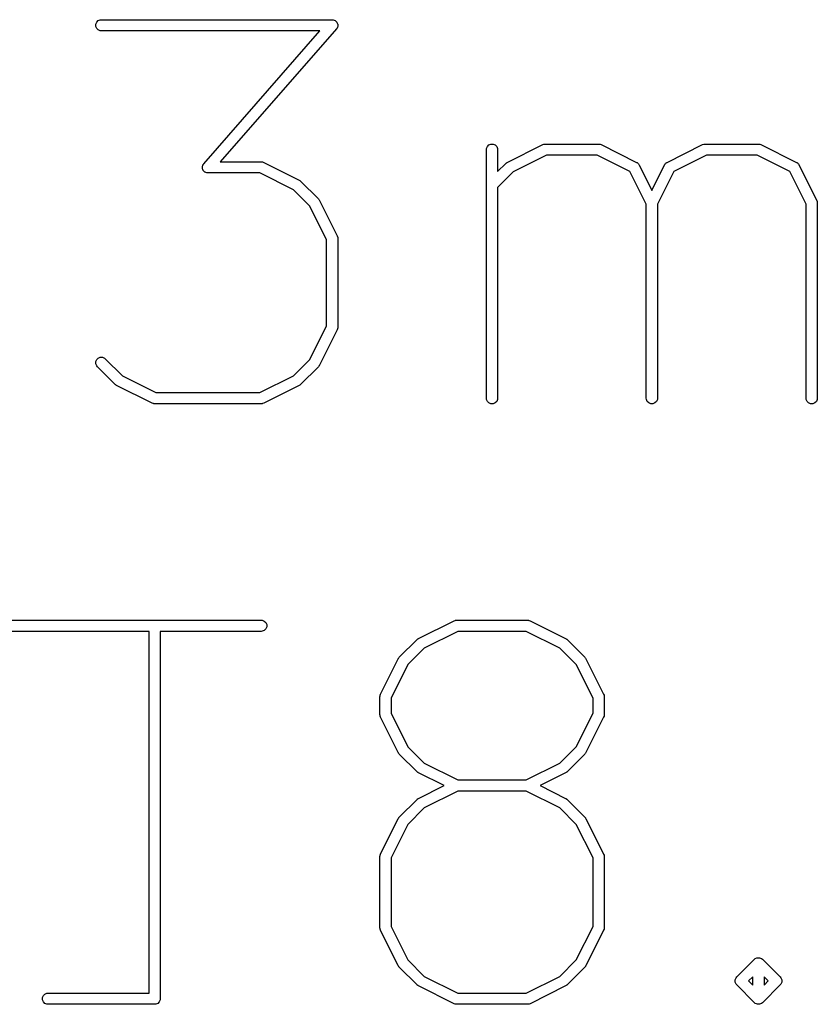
# Model space of a CAD drawing. Extents: x 20 to 216, y -192 to -20.
# Tile 6 of 11: x 76 to 87, y -192 to -179. Entities that reach past the tile are written whole.
import ezdxf

# ---------------------------------------------------------------- set-up
doc = ezdxf.new("R2010")
doc.units = 0
doc.layers.add('BLACK', color=7, linetype='CONTINUOUS')

msp = doc.modelspace()

# ---------------------------------------------------------------- linework, layer by layer
at = {"layer": 'BLACK', "linetype": 'CONTINUOUS'}
for p, q in [((77.415598, -179.315943), (77.426797, -179.288907)), ((77.415598, -179.345207), (77.415598, -179.315943)), ((77.426797, -179.372243), (77.415598, -179.345207)), ((77.426797, -179.288907), (77.447489, -179.268215)), ((77.447489, -179.392935), (77.426797, -179.372243)), ((77.447489, -179.268215), (77.474525, -179.257016)), ((77.474525, -179.257016), (77.489157, -179.255575)), ((77.489157, -179.255575), (80.584395, -179.255575)), ((80.640838, -179.379963), (79.083011, -181.160337)), ((80.584395, -179.255575), (80.592133, -179.256337)), ((80.592133, -179.256337), (80.594101, -179.256206)), ((80.594101, -179.256206), (80.595456, -179.256664)), ((80.595456, -179.256664), (80.599027, -179.257016)), ((80.599027, -179.257016), (80.610284, -179.261679)), ((80.610284, -179.261679), (80.621822, -179.265581)), ((80.621822, -179.265581), (80.623726, -179.267246)), ((80.623726, -179.267246), (80.626063, -179.268215)), ((80.626063, -179.268215), (80.634673, -179.276825)), ((80.634673, -179.276825), (80.643846, -179.284851)), ((80.645359, -179.373638), (80.640838, -179.379963)), ((80.643846, -179.284851), (80.644968, -179.28712)), ((80.644968, -179.28712), (80.646755, -179.288907)), ((80.646755, -179.372243), (80.645359, -179.373638)), ((80.646755, -179.288907), (80.651415, -179.300157)), ((80.647303, -179.370919), (80.646755, -179.372243)), ((80.649389, -179.368002), (80.647303, -179.370919)), ((80.65329, -179.356464), (80.649389, -179.368002)), ((80.651415, -179.300157), (80.656818, -179.311083)), ((80.657954, -179.345207), (80.65329, -179.356464)), ((80.656818, -179.311083), (80.656986, -179.313606)), ((80.656986, -179.313606), (80.657954, -179.315943)), ((80.657954, -179.315943), (80.657954, -179.328127)), ((80.657954, -179.328127), (80.658764, -179.340281)), ((80.658764, -179.340281), (80.657954, -179.342676)), ((80.657954, -179.342676), (80.657954, -179.345207)), ((77.474525, -179.404134), (77.447489, -179.392935)), ((77.489157, -179.405575), (77.474525, -179.404134)), ((80.419113, -179.405575), (77.489157, -179.405575)), ((78.861286, -181.185949), (80.419113, -179.405575)), ((82.653694, -180.982609), (82.664893, -180.955573)), ((82.664893, -180.955573), (82.685585, -180.934881)), ((82.685585, -180.934881), (82.712621, -180.923682)), ((82.712621, -180.923682), (82.741885, -180.923682)), ((82.741885, -180.923682), (82.768921, -180.934881)), ((82.768921, -180.934881), (82.789613, -180.955573)), ((82.789613, -180.955573), (82.800812, -180.982609)), ((82.931807, -181.168255), (83.407997, -180.930159)), ((83.407997, -180.930159), (83.421729, -180.924904)), ((83.421729, -180.924904), (83.424416, -180.924713)), ((83.424416, -180.924713), (83.426906, -180.923682)), ((83.426906, -180.923682), (83.441538, -180.922241)), ((83.441538, -180.922241), (84.155824, -180.922241)), ((84.155824, -180.922241), (84.170456, -180.923682)), ((84.170456, -180.923682), (84.172945, -180.924713)), ((84.172945, -180.924713), (84.175633, -180.924904)), ((84.175633, -180.924904), (84.189365, -180.930159)), ((84.189365, -180.930159), (84.665556, -181.168255)), ((85.074664, -181.168255), (85.550855, -180.930159)), ((85.550855, -180.930159), (85.564587, -180.924904)), ((85.564587, -180.924904), (85.567274, -180.924713)), ((85.567274, -180.924713), (85.569764, -180.923682)), ((85.569764, -180.923682), (85.584396, -180.922241)), ((85.584396, -180.922241), (86.298681, -180.922241)), ((86.298681, -180.922241), (86.313313, -180.923682)), ((86.313313, -180.923682), (86.315802, -180.924713)), ((86.315802, -180.924713), (86.31849, -180.924904)), ((86.31849, -180.924904), (86.332222, -180.930159)), ((86.332222, -180.930159), (86.808413, -181.168255)), ((82.652253, -180.997241), (82.653694, -180.982609)), ((82.652253, -184.330575), (82.652253, -180.997241)), ((82.800812, -180.982609), (82.802253, -180.997241)), ((82.802253, -180.997241), (82.802253, -181.292366)), ((83.459243, -181.072241), (83.009775, -181.296975)), ((84.138119, -181.072241), (83.459243, -181.072241)), ((84.576113, -181.291238), (84.138119, -181.072241)), ((85.602101, -181.072241), (85.164106, -181.291238)), ((86.280976, -181.072241), (85.602101, -181.072241)), ((86.71897, -181.291238), (86.280976, -181.072241)), ((78.84336, -181.225631), (78.84417, -181.223235)), ((78.84417, -181.237784), (78.84336, -181.225631)), ((78.84417, -181.220705), (78.848833, -181.209447)), ((78.84417, -181.223235), (78.84417, -181.220705)), ((78.848833, -181.209447), (78.852735, -181.19791)), ((78.852735, -181.19791), (78.85482, -181.194992)), ((78.85482, -181.194992), (78.855369, -181.193669)), ((78.855369, -181.193669), (78.856764, -181.192273)), ((78.856764, -181.192273), (78.861286, -181.185949)), ((79.083011, -181.160337), (79.632014, -181.160337)), ((79.632014, -181.160337), (79.646646, -181.161778)), ((79.646646, -181.161778), (79.649135, -181.162809)), ((79.649135, -181.162809), (79.651823, -181.163)), ((79.651823, -181.163), (79.665555, -181.168255)), ((79.665555, -181.168255), (80.141746, -181.40635)), ((82.802253, -181.292366), (82.912315, -181.182304)), ((82.912315, -181.182304), (82.918067, -181.177583)), ((82.918067, -181.177583), (82.919364, -181.176088)), ((82.919364, -181.176088), (82.921618, -181.174668)), ((82.921618, -181.174668), (82.92368, -181.172977)), ((82.92368, -181.172977), (82.92551, -181.172218)), ((82.92551, -181.172218), (82.931807, -181.168255)), ((84.665556, -181.168255), (84.668002, -181.169795)), ((84.668002, -181.169795), (84.669157, -181.17018)), ((84.669157, -181.17018), (84.670595, -181.171427)), ((84.670595, -181.171427), (84.677999, -181.176088)), ((84.677999, -181.176088), (84.684158, -181.183189)), ((84.684158, -181.183189), (84.691265, -181.189353)), ((84.691265, -181.189353), (84.695926, -181.196758)), ((84.695926, -181.196758), (84.697172, -181.198195)), ((84.697172, -181.198195), (84.697556, -181.199348)), ((84.697556, -181.199348), (84.699097, -181.201796)), ((84.699097, -181.201796), (84.87011, -181.543822)), ((84.87011, -181.543822), (85.041123, -181.201796)), ((85.041123, -181.201796), (85.042663, -181.199349)), ((85.042663, -181.199349), (85.043048, -181.198195)), ((85.043048, -181.198195), (85.044295, -181.196756)), ((85.044295, -181.196756), (85.048956, -181.189353)), ((85.048956, -181.189353), (85.056058, -181.183192)), ((85.056058, -181.183192), (85.062221, -181.176087)), ((85.062221, -181.176087), (85.069622, -181.171427)), ((85.069622, -181.171427), (85.071063, -181.170179)), ((85.071063, -181.170179), (85.072219, -181.169793)), ((85.072219, -181.169793), (85.074664, -181.168255)), ((86.808413, -181.168255), (86.810859, -181.169795)), ((86.810859, -181.169795), (86.812014, -181.17018)), ((86.812014, -181.17018), (86.813452, -181.171427)), ((86.813452, -181.171427), (86.820856, -181.176088)), ((86.820856, -181.176088), (86.827015, -181.183189)), ((86.827015, -181.183189), (86.834122, -181.189353)), ((86.834122, -181.189353), (86.838783, -181.196758)), ((86.838783, -181.196758), (86.840029, -181.198195)), ((86.840029, -181.198195), (86.840413, -181.199348)), ((86.840413, -181.199348), (86.841954, -181.201796)), ((86.841954, -181.201796), (87.080049, -181.677986)), ((78.84417, -181.249969), (78.84417, -181.237784)), ((78.845137, -181.252305), (78.84417, -181.249969)), ((78.845306, -181.254829), (78.845137, -181.252305)), ((78.850708, -181.265754), (78.845306, -181.254829)), ((78.855369, -181.277005), (78.850708, -181.265754)), ((78.857155, -181.278791), (78.855369, -181.277005)), ((78.858278, -181.281061), (78.857155, -181.278791)), ((78.86745, -181.289086), (78.858278, -181.281061)), ((78.876061, -181.297697), (78.86745, -181.289086)), ((78.878397, -181.298665), (78.876061, -181.297697)), ((78.880302, -181.300331), (78.878397, -181.298665)), ((78.891839, -181.304232), (78.880302, -181.300331)), ((78.903097, -181.308896), (78.891839, -181.304232)), ((78.906667, -181.309247), (78.903097, -181.308896)), ((78.908023, -181.309706), (78.906667, -181.309247)), ((78.90999, -181.309574), (78.908023, -181.309706)), ((78.917729, -181.310337), (78.90999, -181.309574)), ((79.614309, -181.310337), (78.917729, -181.310337)), ((80.063778, -181.535071), (79.614309, -181.310337)), ((83.009775, -181.296975), (82.802253, -181.504498)), ((84.79511, -181.729232), (84.576113, -181.291238)), ((85.164106, -181.291238), (84.94511, -181.729232)), ((86.937967, -181.729232), (86.71897, -181.291238)), ((80.141746, -181.40635), (80.148043, -181.410314)), ((80.148043, -181.410314), (80.149873, -181.411072)), ((80.149873, -181.411072), (80.151932, -181.412762)), ((80.151932, -181.412762), (80.154188, -181.414182)), ((80.154188, -181.414182), (80.155485, -181.415678)), ((80.155485, -181.415678), (80.161238, -181.420399)), ((80.161238, -181.420399), (80.399333, -181.658494)), ((80.28466, -181.755953), (80.063778, -181.535071)), ((82.802253, -181.504498), (82.802253, -184.330575)), ((80.509395, -182.205422), (80.28466, -181.755953)), ((80.399333, -181.658494), (80.404051, -181.664243)), ((80.404051, -181.664243), (80.40555, -181.665543)), ((80.40555, -181.665543), (80.406971, -181.667802)), ((80.406971, -181.667802), (80.40866, -181.669859)), ((80.40866, -181.669859), (80.409417, -181.671686)), ((80.409417, -181.671686), (80.413382, -181.677986)), ((80.413382, -181.677986), (80.651477, -182.154177)), ((84.79511, -184.330575), (84.79511, -181.729232)), ((84.94511, -181.729232), (84.94511, -184.330575)), ((86.937967, -184.330575), (86.937967, -181.729232)), ((87.080049, -181.677986), (87.085304, -181.691718)), ((87.085304, -181.691718), (87.085494, -181.694405)), ((87.085494, -181.694405), (87.086526, -181.696895)), ((87.086526, -181.696895), (87.087967, -181.711527)), ((87.087967, -181.711527), (87.087967, -184.330575)), ((80.651477, -182.154177), (80.656732, -182.167908)), ((80.509395, -183.360489), (80.509395, -182.205422)), ((80.656732, -182.167908), (80.656923, -182.170597)), ((80.656923, -182.170597), (80.657954, -182.173086)), ((80.657954, -182.173086), (80.659395, -182.187718)), ((80.659395, -182.187718), (80.659395, -183.378194)), ((80.28466, -183.809957), (80.509395, -183.360489)), ((80.651477, -183.411735), (80.413382, -183.887925)), ((80.656732, -183.398003), (80.651477, -183.411735)), ((80.656922, -183.395315), (80.656732, -183.398003)), ((80.657954, -183.392826), (80.656922, -183.395315)), ((80.659395, -183.378194), (80.657954, -183.392826)), ((77.415598, -183.839752), (77.426797, -183.812716)), ((77.415598, -183.869015), (77.415598, -183.839752)), ((77.426796, -183.896052), (77.415598, -183.869015)), ((77.426797, -183.812716), (77.447489, -183.792023)), ((77.447489, -183.792023), (77.474526, -183.780825)), ((77.474526, -183.780825), (77.503789, -183.780825)), ((77.503789, -183.780825), (77.530825, -183.792024)), ((77.530825, -183.792024), (77.54219, -183.801351)), ((77.54219, -183.801351), (77.771679, -184.030841)), ((80.063777, -184.030841), (80.28466, -183.809957)), ((77.436124, -183.907417), (77.426796, -183.896052)), ((77.674219, -184.145513), (77.436124, -183.907417)), ((80.399333, -183.907417), (80.161238, -184.145513)), ((80.404051, -183.901667), (80.399333, -183.907417)), ((80.40555, -183.900368), (80.404051, -183.901667)), ((80.406971, -183.898109), (80.40555, -183.900368)), ((80.408661, -183.896051), (80.406971, -183.898109)), ((80.409418, -183.894221), (80.408661, -183.896051)), ((80.413382, -183.887925), (80.409418, -183.894221)), ((77.771679, -184.030841), (78.221148, -184.255575)), ((79.614309, -184.255575), (80.063777, -184.030841)), ((77.679968, -184.150231), (77.674219, -184.145513)), ((77.681268, -184.15173), (77.679968, -184.150231)), ((77.683527, -184.153151), (77.681268, -184.15173)), ((77.685584, -184.15484), (77.683527, -184.153151)), ((77.687411, -184.155597), (77.685584, -184.15484)), ((77.693711, -184.159562), (77.687411, -184.155597)), ((78.169902, -184.397657), (77.693711, -184.159562)), ((78.221148, -184.255575), (79.614309, -184.255575)), ((80.141746, -184.159562), (79.665555, -184.397657)), ((80.148043, -184.155597), (80.141746, -184.159562)), ((80.149873, -184.15484), (80.148043, -184.155597)), ((80.151932, -184.153149), (80.149873, -184.15484)), ((80.154188, -184.15173), (80.151932, -184.153149)), ((80.155485, -184.150233), (80.154188, -184.15173)), ((80.161238, -184.145513), (80.155485, -184.150233)), ((78.183633, -184.402912), (78.169902, -184.397657)), ((79.665555, -184.397657), (79.651823, -184.402912)), ((82.653694, -184.345207), (82.652253, -184.330575)), ((82.664893, -184.372243), (82.653694, -184.345207)), ((82.685585, -184.392935), (82.664893, -184.372243)), ((82.712621, -184.404134), (82.685585, -184.392935)), ((82.768921, -184.392935), (82.741885, -184.404134)), ((82.789613, -184.372243), (82.768921, -184.392935)), ((82.800812, -184.345207), (82.789613, -184.372243)), ((82.802253, -184.330575), (82.800812, -184.345207)), ((84.796551, -184.345207), (84.79511, -184.330575)), ((84.80775, -184.372243), (84.796551, -184.345207)), ((84.828442, -184.392935), (84.80775, -184.372243)), ((84.855478, -184.404134), (84.828442, -184.392935)), ((84.911778, -184.392935), (84.884742, -184.404134)), ((84.93247, -184.372243), (84.911778, -184.392935)), ((84.943669, -184.345207), (84.93247, -184.372243)), ((84.94511, -184.330575), (84.943669, -184.345207)), ((86.939408, -184.345207), (86.937967, -184.330575)), ((86.950607, -184.372243), (86.939408, -184.345207)), ((86.971299, -184.392935), (86.950607, -184.372243)), ((86.998335, -184.404134), (86.971299, -184.392935)), ((87.054635, -184.392935), (87.027599, -184.404134)), ((87.075327, -184.372243), (87.054635, -184.392935)), ((87.086526, -184.345207), (87.075327, -184.372243)), ((87.087967, -184.330575), (87.086526, -184.345207)), ((78.186322, -184.403103), (78.183633, -184.402912)), ((78.188811, -184.404134), (78.186322, -184.403103)), ((78.203443, -184.405575), (78.188811, -184.404134)), ((79.632014, -184.405575), (78.203443, -184.405575)), ((79.646646, -184.404134), (79.632014, -184.405575)), ((79.649135, -184.403102), (79.646646, -184.404134)), ((79.651823, -184.402912), (79.649135, -184.403102)), ((82.741885, -184.404134), (82.712621, -184.404134)), ((84.884742, -184.404134), (84.855478, -184.404134)), ((87.027599, -184.404134), (86.998335, -184.404134)), ((76.060586, -187.305295), (79.632014, -187.305295)), ((79.632014, -187.305295), (79.646646, -187.306736)), ((79.646646, -187.306736), (79.673682, -187.317935)), ((79.673682, -187.317935), (79.694374, -187.338627)), ((79.694374, -187.421963), (79.673682, -187.442655)), ((79.694374, -187.338627), (79.705573, -187.365663)), ((79.705573, -187.394927), (79.694374, -187.421963)), ((79.705573, -187.365663), (79.705573, -187.394927)), ((81.74133, -187.551308), (82.21752, -187.313213)), ((82.21752, -187.313213), (82.231252, -187.307958)), ((82.231252, -187.307958), (82.233939, -187.307767)), ((82.233939, -187.307767), (82.236429, -187.306736)), ((82.236429, -187.306736), (82.251061, -187.305295)), ((82.251061, -187.305295), (83.203442, -187.305295)), ((83.203442, -187.305295), (83.218074, -187.306736)), ((83.218074, -187.306736), (83.220563, -187.307767)), ((83.220563, -187.307767), (83.223251, -187.307958)), ((83.223251, -187.307958), (83.236983, -187.313213)), ((83.236983, -187.313213), (83.713174, -187.551308)), ((78.128443, -187.455295), (76.060586, -187.455295)), ((78.128443, -192.305295), (78.128443, -187.455295)), ((79.632014, -187.455295), (78.278443, -187.455295)), ((78.278443, -187.455295), (78.278443, -192.380295)), ((79.646646, -187.453854), (79.632014, -187.455295)), ((79.673682, -187.442655), (79.646646, -187.453854)), ((81.483743, -187.803452), (81.721838, -187.565357)), ((81.721838, -187.565357), (81.727587, -187.560638)), ((81.727587, -187.560638), (81.728887, -187.55914)), ((81.728887, -187.55914), (81.731146, -187.557718)), ((81.731146, -187.557718), (81.733203, -187.55603)), ((81.733203, -187.55603), (81.73503, -187.555272)), ((81.73503, -187.555272), (81.74133, -187.551308)), ((82.268766, -187.455295), (81.819298, -187.680029)), ((83.185737, -187.455295), (82.268766, -187.455295)), ((83.635206, -187.680029), (83.185737, -187.455295)), ((83.713174, -187.551308), (83.719471, -187.555272)), ((83.719471, -187.555272), (83.721301, -187.55603)), ((83.721301, -187.55603), (83.72336, -187.55772)), ((83.72336, -187.55772), (83.725616, -187.55914)), ((83.725616, -187.55914), (83.726913, -187.560636)), ((83.726913, -187.560636), (83.732666, -187.565357)), ((83.732666, -187.565357), (83.970761, -187.803452)), ((81.819298, -187.680029), (81.598414, -187.900912)), ((83.856088, -187.900911), (83.635206, -187.680029)), ((81.231598, -188.299135), (81.469694, -187.822944)), ((81.469694, -187.822944), (81.473657, -187.816647)), ((81.473657, -187.816647), (81.474416, -187.814817)), ((81.474416, -187.814817), (81.476107, -187.812755)), ((81.476107, -187.812755), (81.477527, -187.810501)), ((81.477527, -187.810501), (81.479022, -187.809204)), ((81.479022, -187.809204), (81.483743, -187.803452)), ((83.970761, -187.803452), (83.975479, -187.809201)), ((83.975479, -187.809201), (83.976978, -187.810501)), ((83.976978, -187.810501), (83.978399, -187.81276)), ((83.978399, -187.81276), (83.980088, -187.814817)), ((83.980088, -187.814817), (83.980845, -187.816644)), ((83.980845, -187.816644), (83.98481, -187.822944)), ((83.98481, -187.822944), (84.222905, -188.299135)), ((81.598414, -187.900912), (81.37368, -188.350381)), ((84.080823, -188.35038), (83.856088, -187.900911)), ((81.22368, -188.332676), (81.225121, -188.318044)), ((81.22368, -188.570771), (81.22368, -188.332676)), ((81.225121, -188.318044), (81.226152, -188.315554)), ((81.226152, -188.315554), (81.226343, -188.312867)), ((81.226343, -188.312867), (81.231598, -188.299135)), ((81.37368, -188.350381), (81.37368, -188.553065)), ((84.080823, -188.553066), (84.080823, -188.35038)), ((84.222905, -188.299135), (84.22816, -188.312866)), ((84.22816, -188.312866), (84.228351, -188.315555)), ((84.228351, -188.315555), (84.229382, -188.318044)), ((84.229382, -188.318044), (84.230823, -188.332676)), ((84.230823, -188.332676), (84.230823, -188.570771)), ((81.225121, -188.585403), (81.22368, -188.570771)), ((81.226152, -188.587892), (81.225121, -188.585403)), ((81.226343, -188.59058), (81.226152, -188.587892)), ((81.231598, -188.604312), (81.226343, -188.59058)), ((81.469694, -189.080502), (81.231598, -188.604312)), ((81.37368, -188.553065), (81.598414, -189.002534)), ((83.856088, -189.002534), (84.080823, -188.553066)), ((84.222905, -188.604312), (83.98481, -189.080502)), ((84.22816, -188.59058), (84.222905, -188.604312)), ((84.22835, -188.587892), (84.22816, -188.59058)), ((84.229382, -188.585403), (84.22835, -188.587892)), ((84.230823, -188.570771), (84.229382, -188.585403)), ((81.598414, -189.002534), (81.819298, -189.223418)), ((83.635205, -189.223418), (83.856088, -189.002534)), ((81.473655, -189.086794), (81.469694, -189.080502)), ((81.474415, -189.088629), (81.473655, -189.086794)), ((81.47611, -189.090694), (81.474415, -189.088629)), ((81.477527, -189.092945), (81.47611, -189.090694)), ((81.47902, -189.09424), (81.477527, -189.092945)), ((81.483743, -189.099994), (81.47902, -189.09424)), ((81.721838, -189.33809), (81.483743, -189.099994)), ((83.970761, -189.099994), (83.732666, -189.33809)), ((83.975479, -189.094244), (83.970761, -189.099994)), ((83.976978, -189.092945), (83.975479, -189.094244)), ((83.978399, -189.090686), (83.976978, -189.092945)), ((83.980089, -189.088628), (83.978399, -189.090686)), ((83.980846, -189.086798), (83.980089, -189.088628)), ((83.98481, -189.080502), (83.980846, -189.086798)), ((81.819298, -189.223418), (82.268766, -189.448152)), ((83.185737, -189.448152), (83.635205, -189.223418)), ((81.727587, -189.342808), (81.721838, -189.33809)), ((81.728887, -189.344307), (81.727587, -189.342808)), ((81.731146, -189.345728), (81.728887, -189.344307)), ((81.733203, -189.347417), (81.731146, -189.345728)), ((81.73503, -189.348174), (81.733203, -189.347417)), ((81.74133, -189.352139), (81.73503, -189.348174)), ((82.083356, -189.523152), (81.74133, -189.352139)), ((83.713174, -189.352139), (83.371147, -189.523152)), ((83.719471, -189.348174), (83.713174, -189.352139)), ((83.721301, -189.347417), (83.719471, -189.348174)), ((83.72336, -189.345726), (83.721301, -189.347417)), ((83.725616, -189.344307), (83.72336, -189.345726)), ((83.726913, -189.34281), (83.725616, -189.344307)), ((83.732666, -189.33809), (83.726913, -189.34281)), ((81.74133, -189.694165), (82.083356, -189.523152)), ((82.268766, -189.448152), (83.185737, -189.448152)), ((83.371147, -189.523152), (83.713174, -189.694165)), ((82.268766, -189.598152), (81.819298, -189.822886)), ((83.185737, -189.598152), (82.268766, -189.598152)), ((83.635206, -189.822886), (83.185737, -189.598152)), ((81.483743, -189.946309), (81.721838, -189.708214)), ((81.721838, -189.708214), (81.727587, -189.703495)), ((81.727587, -189.703495), (81.728887, -189.701997)), ((81.728887, -189.701997), (81.731146, -189.700575)), ((81.731146, -189.700575), (81.733203, -189.698887)), ((81.733203, -189.698887), (81.73503, -189.698129)), ((81.73503, -189.698129), (81.74133, -189.694165)), ((83.713174, -189.694165), (83.719471, -189.698129)), ((83.719471, -189.698129), (83.721301, -189.698887)), ((83.721301, -189.698887), (83.72336, -189.700577)), ((83.72336, -189.700577), (83.725616, -189.701997)), ((83.725616, -189.701997), (83.726913, -189.703493)), ((83.726913, -189.703493), (83.732666, -189.708214)), ((83.732666, -189.708214), (83.970761, -189.946309)), ((81.819298, -189.822886), (81.598414, -190.043769)), ((83.856088, -190.043768), (83.635206, -189.822886)), ((81.231598, -190.441992), (81.469694, -189.965801)), ((81.598414, -190.043769), (81.37368, -190.493238)), ((81.469694, -189.965801), (81.473657, -189.959504)), ((81.473657, -189.959504), (81.474416, -189.957674)), ((81.474416, -189.957674), (81.476107, -189.955612)), ((81.476107, -189.955612), (81.477527, -189.953358)), ((81.477527, -189.953358), (81.479022, -189.952061)), ((81.479022, -189.952061), (81.483743, -189.946309)), ((84.080823, -190.493237), (83.856088, -190.043768)), ((83.970761, -189.946309), (83.975479, -189.952058)), ((83.975479, -189.952058), (83.976978, -189.953358)), ((83.976978, -189.953358), (83.978399, -189.955617)), ((83.978399, -189.955617), (83.980088, -189.957674)), ((83.980088, -189.957674), (83.980845, -189.959501)), ((83.980845, -189.959501), (83.98481, -189.965801)), ((83.98481, -189.965801), (84.222905, -190.441992)), ((81.22368, -190.475533), (81.225121, -190.460901)), ((81.225121, -190.460901), (81.226152, -190.458411)), ((81.226152, -190.458411), (81.226343, -190.455724)), ((81.226343, -190.455724), (81.231598, -190.441992)), ((84.222905, -190.441992), (84.22816, -190.455723)), ((84.22816, -190.455723), (84.228351, -190.458412)), ((84.228351, -190.458412), (84.229382, -190.460901)), ((84.229382, -190.460901), (84.230823, -190.475533)), ((81.22368, -191.427914), (81.22368, -190.475533)), ((81.37368, -190.493238), (81.37368, -191.410208)), ((84.080823, -191.410209), (84.080823, -190.493237)), ((84.230823, -190.475533), (84.230823, -191.427914)), ((81.225121, -191.442546), (81.22368, -191.427914)), ((81.226152, -191.445035), (81.225121, -191.442546)), ((81.226343, -191.447723), (81.226152, -191.445035)), ((81.231598, -191.461455), (81.226343, -191.447723)), ((81.469694, -191.937645), (81.231598, -191.461455)), ((81.37368, -191.410208), (81.598414, -191.859677)), ((83.856088, -191.859677), (84.080823, -191.410209)), ((84.222905, -191.461455), (83.98481, -191.937645)), ((84.22816, -191.447723), (84.222905, -191.461455)), ((84.22835, -191.445035), (84.22816, -191.447723)), ((84.229382, -191.442546), (84.22835, -191.445035)), ((84.230823, -191.427914), (84.229382, -191.442546)), ((81.598414, -191.859677), (81.819298, -192.080561)), ((83.635205, -192.080561), (83.856088, -191.859677)), ((86.007552, -192.089167), (86.245648, -191.851071)), ((86.245648, -191.851071), (86.257008, -191.841747)), ((86.257008, -191.841747), (86.257013, -191.841743)), ((86.257013, -191.841743), (86.27613, -191.833824)), ((86.27613, -191.833824), (86.284049, -191.830545)), ((86.284049, -191.830545), (86.313313, -191.830545)), ((86.313313, -191.830545), (86.340349, -191.841743)), ((86.340349, -191.841743), (86.340354, -191.841748)), ((86.340354, -191.841748), (86.351714, -191.851071)), ((86.351714, -191.851071), (86.589809, -192.089167)), ((81.473655, -191.943937), (81.469694, -191.937645)), ((81.474415, -191.945772), (81.473655, -191.943937)), ((81.47611, -191.947837), (81.474415, -191.945772)), ((81.477527, -191.950088), (81.47611, -191.947837)), ((81.47902, -191.951383), (81.477527, -191.950088)), ((81.483743, -191.957137), (81.47902, -191.951383)), ((81.721838, -192.195233), (81.483743, -191.957137)), ((83.970761, -191.957137), (83.732666, -192.195233)), ((83.975479, -191.951387), (83.970761, -191.957137)), ((83.976978, -191.950088), (83.975479, -191.951387)), ((83.978399, -191.947829), (83.976978, -191.950088)), ((83.980089, -191.945771), (83.978399, -191.947829)), ((83.980846, -191.943941), (83.980089, -191.945771)), ((83.98481, -191.937645), (83.980846, -191.943941)), ((81.819298, -192.080561), (82.268766, -192.305295)), ((83.185737, -192.305295), (83.635205, -192.080561)), ((85.987026, -192.127569), (85.998224, -192.100532)), ((85.987026, -192.156832), (85.987026, -192.127569)), ((85.998225, -192.183868), (85.987026, -192.156832)), ((85.998224, -192.100532), (85.998229, -192.100526)), ((86.007552, -192.195233), (85.998225, -192.183868)), ((85.998229, -192.100526), (86.007552, -192.089167)), ((86.223681, -192.08517), (86.166651, -192.142199)), ((86.166651, -192.142199), (86.223681, -192.199229)), ((86.223681, -192.199229), (86.223681, -192.08517)), ((86.43071, -192.142199), (86.373681, -192.08517)), ((86.373681, -192.08517), (86.373681, -192.199229)), ((86.373681, -192.199229), (86.43071, -192.142199)), ((86.589809, -192.089167), (86.599137, -192.100533)), ((86.599136, -192.183868), (86.589809, -192.195233)), ((86.610335, -192.156832), (86.599136, -192.183868)), ((86.599137, -192.100533), (86.606087, -192.117313)), ((86.606087, -192.117313), (86.610335, -192.127569)), ((86.610335, -192.127569), (86.610335, -192.156832)), ((76.712511, -192.338627), (76.733203, -192.317935)), ((76.733203, -192.317935), (76.760239, -192.306736)), ((76.760239, -192.306736), (76.774871, -192.305295)), ((76.774871, -192.305295), (78.128443, -192.305295)), ((81.727587, -192.199951), (81.721838, -192.195233)), ((81.728887, -192.20145), (81.727587, -192.199951)), ((81.731146, -192.202871), (81.728887, -192.20145)), ((81.733203, -192.20456), (81.731146, -192.202871)), ((81.73503, -192.205317), (81.733203, -192.20456)), ((81.74133, -192.209282), (81.73503, -192.205317)), ((82.21752, -192.447377), (81.74133, -192.209282)), ((82.268766, -192.305295), (83.185737, -192.305295)), ((83.713174, -192.209282), (83.236983, -192.447377)), ((83.719471, -192.205317), (83.713174, -192.209282)), ((83.721301, -192.20456), (83.719471, -192.205317)), ((83.72336, -192.202869), (83.721301, -192.20456)), ((83.725616, -192.20145), (83.72336, -192.202869)), ((83.726913, -192.199953), (83.725616, -192.20145)), ((83.732666, -192.195233), (83.726913, -192.199953)), ((86.245648, -192.433328), (86.007552, -192.195233)), ((86.589809, -192.195233), (86.351714, -192.433328)), ((76.701312, -192.365663), (76.712511, -192.338627)), ((76.701312, -192.394927), (76.701312, -192.365663)), ((76.712511, -192.421963), (76.701312, -192.394927)), ((76.733203, -192.442655), (76.712511, -192.421963)), ((76.760239, -192.453854), (76.733203, -192.442655)), ((78.245111, -192.442655), (78.218075, -192.453854)), ((78.265803, -192.421963), (78.245111, -192.442655)), ((78.277002, -192.394927), (78.265803, -192.421963)), ((78.278443, -192.380295), (78.277002, -192.394926)), ((78.277002, -192.394926), (78.277002, -192.394927)), ((82.231252, -192.452632), (82.21752, -192.447377)), ((83.236983, -192.447377), (83.223251, -192.452632)), ((86.257014, -192.442656), (86.245648, -192.433328)), ((86.271503, -192.448657), (86.257014, -192.442656)), ((86.284049, -192.453854), (86.271503, -192.448657)), ((86.340349, -192.442655), (86.313313, -192.453854)), ((86.351714, -192.433328), (86.340349, -192.442655)), ((76.774871, -192.455295), (76.760239, -192.453854)), ((78.203443, -192.455295), (76.774871, -192.455295)), ((78.218075, -192.453854), (78.203443, -192.455295)), ((82.233939, -192.452822), (82.231252, -192.452632)), ((82.236429, -192.453854), (82.233939, -192.452822)), ((82.251061, -192.455295), (82.236429, -192.453854)), ((83.203442, -192.455295), (82.251061, -192.455295)), ((83.218074, -192.453854), (83.203442, -192.455295)), ((83.220563, -192.452822), (83.218074, -192.453854)), ((83.223251, -192.452632), (83.220563, -192.452822)), ((86.28405, -192.453854), (86.284049, -192.453854)), ((86.313313, -192.453854), (86.28405, -192.453854))]:
    msp.add_line(p, q, dxfattribs=at)

doc.saveas('drawing.dxf')
